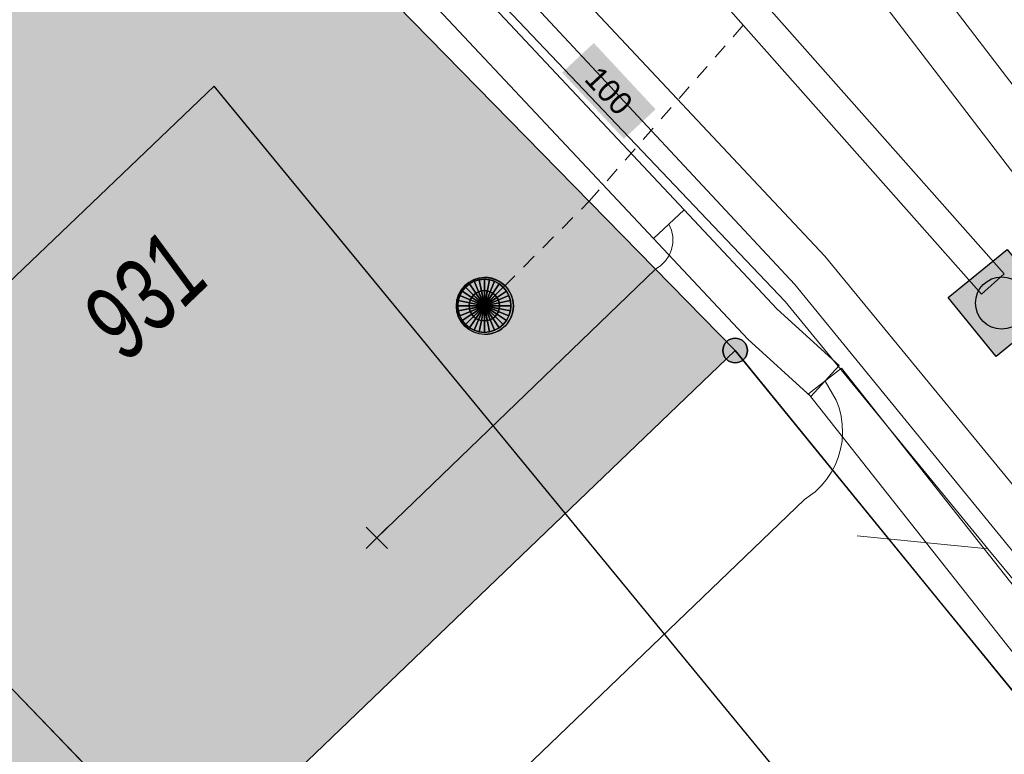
# Model space of a CAD drawing. Header units: metres. Extents: x 2695560 to 2696939, y 1260529 to 1262050.
# Tile 166 of 256: x 2695685 to 2695698, y 1260952 to 1260962. Entities that reach past the tile are written whole.
import ezdxf

# ---------------------------------------------------------------- set-up
doc = ezdxf.new("R2010")
doc.units = ezdxf.units.M
doc.linetypes.add('AUSGEZOGEN', pattern=[0])
doc.linetypes.add('VERDECKT2_S2', pattern=[0.36, 0.2, -0.16])
for name, color, linetype in [('XR$1$AV_Gebäudeflächen (BB)', 7, 'AUSGEZOGEN'), ('XR$1$AV_Grenzpunkte', 7, 'AUSGEZOGEN'), ('XR$1$AV_Linien (BB)', 7, 'AUSGEZOGEN'), ('XR$1$AV_Versicherung-Nr.', 7, 'AUSGEZOGEN'), ('XR$1$AW_LK_Schachtdeckel', 24, 'AUSGEZOGEN'), ('XR$1$Liegenschaftsgrenzen', 7, 'AUSGEZOGEN'), ('XR$1$PFAV', 255, 'AUSGEZOGEN'), ('XR$1$PFAW', 255, 'AUSGEZOGEN'), ('XR$1$RP_Abstandslinie', 7, 'AUSGEZOGEN')]:
    doc.layers.add(name, color=color, linetype=linetype)
for name, color, linetype, lineweight in [('XR$2$ABW-Linie-R-ungenau', 4, 'VERDECKT2_S2', 18), ('XR$2$ABW-LinieFlaeche-R-genau', 4, 'AUSGEZOGEN', 18), ('XR$2$ABW-Punkt', 6, 'AUSGEZOGEN', 18), ('XR$2$ELE-Flaeche-oberirdisch', 1, 'AUSGEZOGEN', 18), ('XR$2$GAS-Linie-genau', 12, 'AUSGEZOGEN', 18), ('XR$2$KOM-Linie-U-genau', 91, 'AUSGEZOGEN', 18), ('XR$2$KOM-LinieFlaeche-U-genau', 91, 'AUSGEZOGEN', 18), ('XR$2$KOM-Punkt-U', 91, 'AUSGEZOGEN', 18), ('XR$2$WAS-Linie-genau', 5, 'AUSGEZOGEN', 18), ('XR$2$WEI-Text', 59, 'AUSGEZOGEN', 18)]:
    doc.layers.add(name, color=color, linetype=linetype, lineweight=lineweight)
doc.styles.add('ARIAL', font='arial.ttf')
doc.styles.add('TXT', font='txt')

# ---------------------------------------------------------------- blocks, each defined once
blk = doc.blocks.new('BAV15')
at = {"layer": 'XR$1$PFAV', "transparency": 33554687}
blk.add_hatch(color=7, dxfattribs=at).paths.add_polyline_path([(0.5, 0), (0.49, 0.101), (0.459, 0.197), (0.41, 0.286), (0.344, 0.362), (0.264, 0.424), (0.174, 0.469), (0.076, 0.494), (-0.025, 0.499), (-0.125, 0.484), (-0.22, 0.449), (-0.306, 0.395), (-0.379, 0.326), (-0.437, 0.243), (-0.477, 0.15), (-0.497, 0.051), (-0.497, -0.051), (-0.477, -0.15), (-0.437, -0.243), (-0.379, -0.326), (-0.306, -0.395), (-0.22, -0.449), (-0.125, -0.484), (-0.025, -0.499), (0.076, -0.494), (0.174, -0.469), (0.264, -0.424), (0.344, -0.362), (0.41, -0.286), (0.459, -0.197), (0.49, -0.101)])
at = {"color": 7, "transparency": 33554687}
for start, end in [(90, 270), (270, 90)]:
    blk.add_arc((0, 0), 0.5, start, end, dxfattribs=at)
at = {"layer": 'XR$1$PFAV', "transparency": 33554687}
blk.add_circle((0, 0), 0.5, dxfattribs=at)
blk = doc.blocks.new('COMPLEXOBJECT_1438')
at = {"layer": 'XR$1$RP_Abstandslinie', "color": 7, "linetype": 'AUSGEZOGEN', "transparency": 33554687}
blk.add_line((5719.71, 10921.28), (5686.94, 10961.15), dxfattribs=at)
blk = doc.blocks.new('BAW2087')
at = {"lineweight": 25, "true_color": 0x000000, "transparency": 33554687}
h = blk.add_hatch(color=18, dxfattribs=at)
h.paths.add_polyline_path([(-0.5, 0.5), (-0.5, -0.5), (0.5, -0.5), (0.5, 0.5)])
h.paths.add_polyline_path([(0.337, -0.069), (0.316, -0.136), (0.282, -0.196), (0.237, -0.249), (0.182, -0.292), (0.119, -0.322), (0.052, -0.34), (-0.017, -0.343), (-0.086, -0.333), (-0.151, -0.309), (-0.21, -0.272), (-0.261, -0.224), (-0.301, -0.167), (-0.328, -0.103), (-0.342, -0.035), (-0.342, 0.035), (-0.328, 0.103), (-0.301, 0.167), (-0.261, 0.224), (-0.21, 0.272), (-0.151, 0.309), (-0.086, 0.333), (-0.017, 0.343), (0.052, 0.34), (0.119, 0.322), (0.182, 0.292), (0.237, 0.249), (0.282, 0.196), (0.316, 0.136), (0.337, 0.069), (0.344, 0)], flags=16)
at = {"layer": 'XR$1$PFAW', "lineweight": 25, "transparency": 33554687}
blk.add_hatch(color=7, dxfattribs=at).paths.add_polyline_path([(0.344, 0), (0.337, 0.069), (0.316, 0.136), (0.282, 0.196), (0.237, 0.249), (0.182, 0.292), (0.119, 0.322), (0.052, 0.34), (-0.017, 0.343), (-0.086, 0.333), (-0.151, 0.309), (-0.21, 0.272), (-0.261, 0.224), (-0.301, 0.167), (-0.328, 0.103), (-0.342, 0.035), (-0.342, -0.035), (-0.328, -0.103), (-0.301, -0.167), (-0.261, -0.224), (-0.21, -0.272), (-0.151, -0.309), (-0.086, -0.333), (-0.017, -0.343), (0.052, -0.34), (0.119, -0.322), (0.182, -0.292), (0.237, -0.249), (0.282, -0.196), (0.316, -0.136), (0.337, -0.069)])
at = {"lineweight": 25, "transparency": 33554687}
for p, q in [((-0.5, 0.5, 0.993), (0.5, 0.5, 0.993)), ((-0.5, -0.5, 0.993), (-0.5, 0.5, 0.993)), ((0.5, 0.5, 0.993), (0.5, -0.5, 0.993)), ((0.5, -0.5, 0.993), (-0.5, -0.5, 0.993))]:
    blk.add_line(p, q, dxfattribs=at)
blk.add_circle((0, 0), 0.344, dxfattribs=at)
at = {"layer": 'XR$1$PFAW', "lineweight": 25, "transparency": 33554687}
blk.add_line((-0.5, 0.5), (0.5, 0.5), dxfattribs=at)
at = {"layer": 'XR$1$PFAW', "color": 31, "lineweight": 25, "transparency": 33554687}
for p, q in [((-0.5, -0.5), (-0.5, 0.5)), ((0.5, 0.5), (0.5, -0.5)), ((0.5, -0.5), (-0.5, -0.5))]:
    blk.add_line(p, q, dxfattribs=at)
at = {"layer": 'XR$1$PFAW', "lineweight": 25, "transparency": 33554687}
blk.add_circle((0, 0), 0.344, dxfattribs=at)
blk = doc.blocks.new('BAW2082')
at = {"layer": 'XR$1$PFAW', "transparency": 33554687}
blk.add_hatch(color=7, dxfattribs=at).paths.add_polyline_path([(0.509, -0.003), (0.499, 0.098), (0.469, 0.194), (0.42, 0.283), (0.354, 0.359), (0.274, 0.421), (0.183, 0.466), (0.085, 0.491), (-0.016, 0.496), (-0.116, 0.481), (-0.211, 0.446), (-0.297, 0.392), (-0.37, 0.323), (-0.428, 0.24), (-0.468, 0.147), (-0.488, 0.047), (-0.488, -0.054), (-0.468, -0.153), (-0.428, -0.246), (-0.37, -0.329), (-0.297, -0.398), (-0.211, -0.452), (-0.116, -0.487), (-0.016, -0.502), (0.085, -0.497), (0.183, -0.472), (0.274, -0.427), (0.354, -0.366), (0.42, -0.289), (0.469, -0.2), (0.499, -0.104)])
at = {"transparency": 33554687}
for start, end in [(91.1948, 268.8052), (268.8052, 91.1948)]:
    blk.add_arc((0.01, 0), 0.5, start, end, dxfattribs=at)
at = {"layer": 'XR$1$PFAW', "transparency": 33554687}
blk.add_circle((0.009, -0.003), 0.5, dxfattribs=at)
blk = doc.blocks.new('KOM-UNBEKANNT-U')
at = {"layer": 'XR$2$KOM-Punkt-U', "linetype": 'AUSGEZOGEN', "lineweight": 20, "transparency": 33554687}
for p, q in [((0, 0, 2500), (-141, 141, 2500)), ((0, 0, 2500), (141, 141, 2500)), ((-141, -141, 2500), (0, 0, 2500)), ((141, -141, 2500), (0, 0, 2500))]:
    blk.add_line(p, q, dxfattribs=at)
blk = doc.blocks.new('ABW-NORMSCHACHT_WEITERE')
at = {"layer": 'XR$2$ABW-Punkt', "linetype": 'AUSGEZOGEN', "lineweight": 25, "transparency": 33554687}
for points in [[(-141, 141, 2500), (0, 0, 2500), (-166, 111, 2500)], [(-141, 141), (0, 0), (-166, 111)], [(-141, 141, 2500), (-141, 141), (-166, 111), (-166, 111, 2500)], [(-111, 166, 2500), (0, 0, 2500), (-141, 141, 2500)], [(-111, 166), (0, 0), (-141, 141)], [(-111, 166, 2500), (-111, 166), (-141, 141), (-141, 141, 2500)], [(-77, 185, 2500), (0, 0, 2500), (-111, 166, 2500)], [(-77, 185), (0, 0), (-111, 166)], [(-77, 185, 2500), (-77, 185), (-111, 166), (-111, 166, 2500)], [(-39, 196, 2500), (0, 0, 2500), (-77, 185, 2500)], [(-39, 196), (0, 0), (-77, 185)], [(-39, 196, 2500), (-39, 196), (-77, 185), (-77, 185, 2500)], [(0, 200, 2500), (0, 0, 2500), (-39, 196, 2500)], [(0, 200), (0, 0), (-39, 196)], [(0, 200, 2500), (0, 200), (-39, 196), (-39, 196, 2500)], [(39, 196, 2500), (0, 0, 2500), (0, 200, 2500)], [(39, 196), (0, 0), (0, 200)], [(39, 196, 2500), (39, 196), (0, 200), (0, 200, 2500)], [(77, 185, 2500), (0, 0, 2500), (39, 196, 2500)], [(77, 185), (0, 0), (39, 196)], [(111, 166, 2500), (0, 0, 2500), (77, 185, 2500)], [(111, 166), (0, 0), (77, 185)], [(141, 141, 2500), (0, 0, 2500), (111, 166, 2500)], [(141, 141), (0, 0), (111, 166)], [(166, 111, 2500), (0, 0, 2500), (141, 141, 2500)], [(166, 111), (0, 0), (141, 141)], [(77, 185, 2500), (77, 185), (39, 196), (39, 196, 2500)], [(111, 166, 2500), (111, 166), (77, 185), (77, 185, 2500)], [(141, 141, 2500), (141, 141), (111, 166), (111, 166, 2500)], [(166, 111, 2500), (166, 111), (141, 141), (141, 141, 2500)], [(-196, 39, 2500), (0, 0, 2500), (-200, 0, 2500)], [(-196, 39), (0, 0), (-200, 0)], [(-196, 39, 2500), (-196, 39), (-200, 0), (-200, 0, 2500)], [(-200, 0, 2500), (0, 0, 2500), (-196, -39, 2500)], [(-200, 0), (0, 0), (-196, -39)], [(-185, 77, 2500), (0, 0, 2500), (-196, 39, 2500)], [(-185, 77), (0, 0), (-196, 39)], [(-185, 77, 2500), (-185, 77), (-196, 39), (-196, 39, 2500)], [(-196, -39, 2500), (0, 0, 2500), (-185, -77, 2500)], [(-196, -39), (0, 0), (-185, -77)], [(-166, 111, 2500), (0, 0, 2500), (-185, 77, 2500)], [(-166, 111), (0, 0), (-185, 77)], [(-166, 111, 2500), (-166, 111), (-185, 77), (-185, 77, 2500)], [(-185, -77, 2500), (0, 0, 2500), (-166, -111, 2500)], [(-185, -77), (0, 0), (-166, -111)], [(-166, -111, 2500), (0, 0, 2500), (-141, -141, 2500)], [(-166, -111), (0, 0), (-141, -141)], [(-141, -141, 2500), (0, 0, 2500), (-111, -166, 2500)], [(-141, -141), (0, 0), (-111, -166)], [(-111, -166, 2500), (0, 0, 2500), (-77, -185, 2500)], [(-111, -166), (0, 0), (-77, -185)], [(-77, -185, 2500), (0, 0, 2500), (-39, -196, 2500)], [(-77, -185), (0, 0), (-39, -196)], [(-39, -196, 2500), (0, 0, 2500), (0, -200, 2500)], [(-39, -196), (0, 0), (0, -200)], [(185, 77, 2500), (0, 0, 2500), (166, 111, 2500)], [(185, 77), (0, 0), (166, 111)], [(196, 39, 2500), (0, 0, 2500), (185, 77, 2500)], [(196, 39), (0, 0), (185, 77)], [(200, 0, 2500), (0, 0, 2500), (196, 39, 2500)], [(200, 0), (0, 0), (196, 39)], [(0, -200, 2500), (0, 0, 2500), (39, -196, 2500)], [(39, -196, 2500), (0, 0, 2500), (77, -185, 2500)], [(77, -185, 2500), (0, 0, 2500), (111, -166, 2500)], [(111, -166, 2500), (0, 0, 2500), (141, -141, 2500)], [(141, -141, 2500), (0, 0, 2500), (166, -111, 2500)], [(166, -111, 2500), (0, 0, 2500), (185, -77, 2500)], [(185, -77, 2500), (0, 0, 2500), (196, -39, 2500)], [(196, -39, 2500), (0, 0, 2500), (200, 0, 2500)], [(0, -200), (0, 0), (39, -196)], [(39, -196), (0, 0), (77, -185)], [(77, -185), (0, 0), (111, -166)], [(111, -166), (0, 0), (141, -141)], [(141, -141), (0, 0), (166, -111)], [(166, -111), (0, 0), (185, -77)], [(185, -77), (0, 0), (196, -39)], [(196, -39), (0, 0), (200, 0)], [(185, 77, 2500), (185, 77), (166, 111), (166, 111, 2500)], [(196, 39, 2500), (196, 39), (185, 77), (185, 77, 2500)], [(200, 0, 2500), (200, 0), (196, 39), (196, 39, 2500)], [(-200, 0, 2500), (-200, 0), (-196, -39), (-196, -39, 2500)], [(-196, -39, 2500), (-196, -39), (-185, -77), (-185, -77, 2500)], [(-185, -77, 2500), (-185, -77), (-166, -111), (-166, -111, 2500)], [(-166, -111, 2500), (-166, -111), (-141, -141), (-141, -141, 2500)], [(141, -141, 2500), (141, -141), (166, -111), (166, -111, 2500)], [(166, -111, 2500), (166, -111), (185, -77), (185, -77, 2500)], [(185, -77, 2500), (185, -77), (196, -39), (196, -39, 2500)], [(196, -39, 2500), (196, -39), (200, 0), (200, 0, 2500)], [(-141, -141, 2500), (-141, -141), (-111, -166), (-111, -166, 2500)], [(-111, -166, 2500), (-111, -166), (-77, -185), (-77, -185, 2500)], [(-77, -185, 2500), (-77, -185), (-39, -196), (-39, -196, 2500)], [(-39, -196, 2500), (-39, -196), (0, -200), (0, -200, 2500)], [(0, -200, 2500), (0, -200), (39, -196), (39, -196, 2500)], [(39, -196, 2500), (39, -196), (77, -185), (77, -185, 2500)], [(77, -185, 2500), (77, -185), (111, -166), (111, -166, 2500)], [(111, -166, 2500), (111, -166), (141, -141), (141, -141, 2500)]]:
    blk.add_3dface(points, dxfattribs=at)
blk = doc.blocks.new('ABW-DECKEL')
at = {"layer": 'XR$2$ABW-Punkt', "linetype": 'AUSGEZOGEN', "lineweight": 25, "transparency": 33554687}
for points in [[(-194, 291, 2500), (0, 0, 2500), (-247, 247, 2500)], [(-194, 291), (0, 0), (-247, 247)], [(-194, 291, 2500), (-194, 291), (-247, 247), (-247, 247, 2500)], [(-134, 323, 2500), (0, 0, 2500), (-194, 291, 2500)], [(-134, 323), (0, 0), (-194, 291)], [(-134, 323, 2500), (-134, 323), (-194, 291), (-194, 291, 2500)], [(-68, 343, 2500), (0, 0, 2500), (-134, 323, 2500)], [(-68, 343), (0, 0), (-134, 323)], [(-68, 343, 2500), (-68, 343), (-134, 323), (-134, 323, 2500)], [(0, 350, 2500), (0, 0, 2500), (-68, 343, 2500)], [(0, 350), (0, 0), (-68, 343)], [(0, 350, 2500), (0, 350), (-68, 343), (-68, 343, 2500)], [(68, 343, 2500), (0, 0, 2500), (0, 350, 2500)], [(68, 343), (0, 0), (0, 350)], [(68, 343, 2500), (68, 343), (0, 350), (0, 350, 2500)], [(134, 323, 2500), (0, 0, 2500), (68, 343, 2500)], [(134, 323), (0, 0), (68, 343)], [(194, 291, 2500), (0, 0, 2500), (134, 323, 2500)], [(194, 291), (0, 0), (134, 323)], [(247, 247, 2500), (0, 0, 2500), (194, 291, 2500)], [(247, 247), (0, 0), (194, 291)], [(134, 323, 2500), (134, 323), (68, 343), (68, 343, 2500)], [(194, 291, 2500), (194, 291), (134, 323), (134, 323, 2500)], [(247, 247, 2500), (247, 247), (194, 291), (194, 291, 2500)], [(-323, 134, 2500), (0, 0, 2500), (-343, 68, 2500)], [(-323, 134), (0, 0), (-343, 68)], [(-323, 134, 2500), (-323, 134), (-343, 68), (-343, 68, 2500)], [(-291, 194, 2500), (0, 0, 2500), (-323, 134, 2500)], [(-291, 194), (0, 0), (-323, 134)], [(-291, 194, 2500), (-291, 194), (-323, 134), (-323, 134, 2500)], [(-247, 247, 2500), (0, 0, 2500), (-291, 194, 2500)], [(-247, 247), (0, 0), (-291, 194)], [(-247, 247, 2500), (-247, 247), (-291, 194), (-291, 194, 2500)], [(291, 194, 2500), (0, 0, 2500), (247, 247, 2500)], [(291, 194), (0, 0), (247, 247)], [(323, 134, 2500), (0, 0, 2500), (291, 194, 2500)], [(323, 134), (0, 0), (291, 194)], [(343, 68, 2500), (0, 0, 2500), (323, 134, 2500)], [(343, 68), (0, 0), (323, 134)], [(291, 194, 2500), (291, 194), (247, 247), (247, 247, 2500)], [(323, 134, 2500), (323, 134), (291, 194), (291, 194, 2500)], [(343, 68, 2500), (343, 68), (323, 134), (323, 134, 2500)], [(-343, 68, 2500), (0, 0, 2500), (-350, 0, 2500)], [(-343, 68), (0, 0), (-350, 0)], [(-343, 68, 2500), (-343, 68), (-350, 0), (-350, 0, 2500)], [(-350, 0, 2500), (0, 0, 2500), (-343, -68, 2500)], [(-350, 0), (0, 0), (-343, -68)], [(-343, -68, 2500), (0, 0, 2500), (-323, -134, 2500)], [(-343, -68), (0, 0), (-323, -134)], [(-323, -134, 2500), (0, 0, 2500), (-291, -194, 2500)], [(-323, -134), (0, 0), (-291, -194)], [(-291, -194, 2500), (0, 0, 2500), (-247, -247, 2500)], [(-291, -194), (0, 0), (-247, -247)], [(-247, -247, 2500), (0, 0, 2500), (-194, -291, 2500)], [(-247, -247), (0, 0), (-194, -291)], [(-194, -291, 2500), (0, 0, 2500), (-134, -323, 2500)], [(-194, -291), (0, 0), (-134, -323)], [(-134, -323, 2500), (0, 0, 2500), (-68, -343, 2500)], [(-134, -323), (0, 0), (-68, -343)], [(-68, -343, 2500), (0, 0, 2500), (0, -350, 2500)], [(-68, -343), (0, 0), (0, -350)], [(350, 0, 2500), (0, 0, 2500), (343, 68, 2500)], [(350, 0), (0, 0), (343, 68)], [(0, -350, 2500), (0, 0, 2500), (68, -343, 2500)], [(68, -343, 2500), (0, 0, 2500), (134, -323, 2500)], [(134, -323, 2500), (0, 0, 2500), (194, -291, 2500)], [(194, -291, 2500), (0, 0, 2500), (247, -247, 2500)], [(247, -247, 2500), (0, 0, 2500), (291, -194, 2500)], [(291, -194, 2500), (0, 0, 2500), (323, -134, 2500)], [(323, -134, 2500), (0, 0, 2500), (343, -68, 2500)], [(343, -68, 2500), (0, 0, 2500), (350, 0, 2500)], [(0, -350), (0, 0), (68, -343)], [(68, -343), (0, 0), (134, -323)], [(134, -323), (0, 0), (194, -291)], [(194, -291), (0, 0), (247, -247)], [(247, -247), (0, 0), (291, -194)], [(291, -194), (0, 0), (323, -134)], [(323, -134), (0, 0), (343, -68)], [(343, -68), (0, 0), (350, 0)], [(350, 0, 2500), (350, 0), (343, 68), (343, 68, 2500)], [(-350, 0, 2500), (-350, 0), (-343, -68), (-343, -68, 2500)], [(-343, -68, 2500), (-343, -68), (-323, -134), (-323, -134, 2500)], [(323, -134, 2500), (323, -134), (343, -68), (343, -68, 2500)], [(343, -68, 2500), (343, -68), (350, 0), (350, 0, 2500)], [(-323, -134, 2500), (-323, -134), (-291, -194), (-291, -194, 2500)], [(-291, -194, 2500), (-291, -194), (-247, -247), (-247, -247, 2500)], [(-247, -247, 2500), (-247, -247), (-194, -291), (-194, -291, 2500)], [(194, -291, 2500), (194, -291), (247, -247), (247, -247, 2500)], [(247, -247, 2500), (247, -247), (291, -194), (291, -194, 2500)], [(291, -194, 2500), (291, -194), (323, -134), (323, -134, 2500)], [(-194, -291, 2500), (-194, -291), (-134, -323), (-134, -323, 2500)], [(-134, -323, 2500), (-134, -323), (-68, -343), (-68, -343, 2500)], [(-68, -343, 2500), (-68, -343), (0, -350), (0, -350, 2500)], [(0, -350, 2500), (0, -350), (68, -343), (68, -343, 2500)], [(68, -343, 2500), (68, -343), (134, -323), (134, -323, 2500)], [(134, -323, 2500), (134, -323), (194, -291), (194, -291, 2500)]]:
    blk.add_3dface(points, dxfattribs=at)

msp = doc.modelspace()

# ---------------------------------------------------------------- hatches: boundary and pattern name
at = {"transparency": 33554687}
msp.add_hatch(color=7, dxfattribs=at).paths.add_polyline_path([(2695692.909, 1260961.53), (2695692.492, 1260961.141), (2695693.305, 1260960.268), (2695693.722, 1260960.657)])
at = {"layer": 'XR$1$AV_Gebäudeflächen (BB)', "true_color": 0xd2d2d2, "transparency": 33554687}
for points in [[(2695679.15, 1260959.35), (2695687.59, 1260950.59), (2695694.77, 1260957.48), (2695689.254, 1260963.119), (2695689.304, 1260963.168), (2695687.163, 1260965.357), (2695687.113, 1260965.308), (2695686.25, 1260966.19)], [(2695672.84, 1260953.15), (2695681.301, 1260944.47), (2695685.175, 1260948.24), (2695687.59, 1260950.59), (2695679.15, 1260959.35)]]:
    msp.add_hatch(color=254, dxfattribs=at).paths.add_polyline_path(points)

# ---------------------------------------------------------------- linework, layer by layer
at = {"layer": 'XR$1$AV_Linien (BB)', "color": 7, "linetype": 'AUSGEZOGEN', "transparency": 33554687}
for p, q in [((2695687.59, 1260950.59), (2695679.15, 1260959.35)), ((2695694.77, 1260957.48), (2695687.59, 1260950.59)), ((2695694.77, 1260957.48), (2695697.466, 1260954.171)), ((2695697.466, 1260954.171), (2695702.33, 1260948.2))]:
    msp.add_line(p, q, dxfattribs=at)
msp.add_lwpolyline([(2695686.25, 1260966.19), (2695687.113, 1260965.308), (2695687.163, 1260965.357), (2695689.304, 1260963.168), (2695689.254, 1260963.119), (2695694.77, 1260957.48)], dxfattribs=at)
at = {"layer": 'XR$1$Liegenschaftsgrenzen', "color": 7, "linetype": 'AUSGEZOGEN', "transparency": 33554687}
for points in [[(2695702.33, 1260948.2), (2695694.77, 1260957.48), (2695689.254, 1260963.119), (2695689.304, 1260963.168), (2695687.163, 1260965.357), (2695687.113, 1260965.308), (2695686.25, 1260966.19), (2695686.227, 1260966.216)], [(2695679.15, 1260959.35), (2695687.59, 1260950.59), (2695690.65, 1260947.49), (2695693.09, 1260944.91), (2695696.21, 1260941.77)]]:
    msp.add_lwpolyline(points, dxfattribs=at)
at = {"layer": 'XR$1$RP_Abstandslinie', "color": 7, "linetype": 'AUSGEZOGEN', "transparency": 33554687}
msp.add_lwpolyline([(2695687.91, 1260960.96), (2695649.71, 1260924.41), (2695644.74, 1260919.655)], dxfattribs=at)
at = {"layer": 'XR$2$ABW-Linie-R-ungenau', "linetype": 'VERDECKT2_S2', "transparency": 33554687}
for p, q in [((2695692.848, 1260959.446), (2695694.882, 1260961.771)), ((2695691.475, 1260958.069), (2695692.848, 1260959.446))]:
    msp.add_line(p, q, dxfattribs=at)
at = {"layer": 'XR$2$ABW-LinieFlaeche-R-genau', "linetype": 'AUSGEZOGEN', "transparency": 33554687}
msp.add_lwpolyline([(2695698.013, 1260958.222), (2695688.508, 1260968.964), (2695688.808, 1260969.23), (2695698.313, 1260958.488), (2695698.013, 1260958.222)], close=True, dxfattribs=at)
at = {"layer": 'XR$2$ELE-Flaeche-oberirdisch', "transparency": 33554687}
msp.add_lwpolyline([(2695735.971, 1260916.114), (2695730.174, 1260922.567), (2695721.698, 1260932.939), (2695706.559, 1260951.146), (2695701.163, 1260957.4), (2695696.484, 1260963.514), (2695695.968, 1260963.037), (2695700.619, 1260956.958), (2695706.025, 1260950.694), (2695721.158, 1260932.493), (2695729.642, 1260922.111), (2695735.45, 1260915.646), (2695735.971, 1260916.114)], close=True, dxfattribs=at)
at = {"layer": 'XR$2$GAS-Linie-genau', "linetype": 'AUSGEZOGEN', "transparency": 33554687}
msp.add_lwpolyline([(2695715.699, 1260933.666), (2695695.557, 1260958.35), (2695688.632, 1260965.783)], dxfattribs=at)
at = {"layer": 'XR$2$KOM-Linie-U-genau', "linetype": 'AUSGEZOGEN', "transparency": 33554687}
for p, q in [((2695693.72, 1260958.552), (2695690.052, 1260955.013)), ((2695695.684, 1260955.517), (2695683.126, 1260943.456)), ((2695698.098, 1260954.868), (2695696.377, 1260955.038)), ((2695698.098, 1260954.868), (2695708.734, 1260941.895))]:
    msp.add_line(p, q, dxfattribs=at)
for points in [[(2695686.709, 1260967.303), (2695695.428, 1260958.125), (2695698.098, 1260954.868)], [(2695693.897, 1260959.144), (2695693.93, 1260959.065), (2695693.948, 1260958.981), (2695693.948, 1260958.895), (2695693.932, 1260958.811), (2695693.899, 1260958.732), (2695693.852, 1260958.66), (2695693.791, 1260958.6), (2695693.72, 1260958.552)], [(2695695.953, 1260957.078), (2695696.1, 1260956.827), (2695696.138, 1260956.723), (2695696.165, 1260956.616), (2695696.18, 1260956.507), (2695696.184, 1260956.397), (2695696.177, 1260956.286), (2695696.157, 1260956.178), (2695696.127, 1260956.072), (2695696.086, 1260955.969), (2695696.034, 1260955.872), (2695695.973, 1260955.78), (2695695.902, 1260955.696), (2695695.822, 1260955.619), (2695695.684, 1260955.517)]]:
    msp.add_lwpolyline(points, dxfattribs=at)
at = {"layer": 'XR$2$KOM-LinieFlaeche-U-genau', "linetype": 'AUSGEZOGEN', "transparency": 33554687}
msp.add_lwpolyline([(2695690.054, 1260972.369), (2695689.64, 1260971.308), (2695689.34, 1260970.209), (2695689.156, 1260969.086), (2695689.09, 1260967.944), (2695689.098, 1260967.482), (2695689.144, 1260966.814), (2695689.316, 1260965.686), (2695689.605, 1260964.587), (2695689.918, 1260963.792), (2695694.098, 1260959.332), (2695693.696, 1260958.956), (2695693.696, 1260958.956), (2695689.444, 1260963.492), (2695689.081, 1260964.415), (2695688.776, 1260965.574), (2695688.596, 1260966.754), (2695688.548, 1260967.458), (2695688.54, 1260967.956), (2695688.608, 1260969.146), (2695688.802, 1260970.327), (2695689.118, 1260971.48), (2695689.552, 1260972.595)], dxfattribs=at)
for points in [[(2695695.768, 1260956.875), (2695694.938, 1260957.631), (2695693.696, 1260958.956), (2695694.098, 1260959.332), (2695695.324, 1260958.023), (2695696.138, 1260957.281), (2695695.768, 1260956.875)], [(2695710.243, 1260938.941), (2695702.461, 1260948.39), (2695695.737, 1260956.908), (2695696.169, 1260957.248), (2695702.889, 1260948.736), (2695710.667, 1260939.291), (2695710.243, 1260938.941)]]:
    msp.add_lwpolyline(points, close=True, dxfattribs=at)
at = {"layer": 'XR$2$WAS-Linie-genau', "linetype": 'AUSGEZOGEN', "transparency": 33554687}
msp.add_lwpolyline([(2695710.438, 1260941.087), (2695695.952, 1260958.722), (2695689.504, 1260965.599)], dxfattribs=at)

# ---------------------------------------------------------------- block references
at = {"layer": 'XR$1$AV_Grenzpunkte', "color": 7, "linetype": 'AUSGEZOGEN', "lineweight": -3, "transparency": 33554687, "xscale": 0.3249999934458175, "yscale": 0.3249999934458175}
msp.add_blockref('BAV15', (2695694.77, 1260957.48), dxfattribs=at)
at = {"layer": 'XR$1$AW_LK_Schachtdeckel', "color": 24, "linetype": 'AUSGEZOGEN', "lineweight": -3, "transparency": 33554687, "rotation": 309.221435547}
msp.add_blockref('BAW2087', (2695698.278, 1260958.105), dxfattribs=at)
at = {"layer": 'XR$1$AW_LK_Schachtdeckel', "color": 24, "linetype": 'AUSGEZOGEN', "lineweight": -3, "transparency": 33554687, "xscale": 0.7499999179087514, "yscale": 0.7499999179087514}
msp.add_blockref('BAW2082', (2695691.468, 1260958.068), dxfattribs=at)
at = {"layer": 'XR$1$RP_Abstandslinie', "color": 7, "linetype": 'AUSGEZOGEN', "lineweight": -3, "transparency": 33554687}
msp.add_blockref('COMPLEXOBJECT_1438', (2690000.97, 1249999.81), dxfattribs=at)
at = {"layer": 'XR$2$ABW-Punkt', "color": 6, "linetype": 'AUSGEZOGEN', "lineweight": 18, "transparency": 33554687, "xscale": 0.001, "yscale": 0.001, "zscale": 0.001, "rotation": 360}
for name in ['ABW-DECKEL', 'ABW-NORMSCHACHT_WEITERE']:
    msp.add_blockref(name, (2695691.468, 1260958.069), dxfattribs=at)
at = {"layer": 'XR$2$KOM-Punkt-U', "color": 91, "linetype": 'AUSGEZOGEN', "lineweight": 18, "transparency": 33554687, "xscale": 0.001, "yscale": 0.001, "zscale": 0.001}
msp.add_blockref('KOM-UNBEKANNT-U', (2695690.052, 1260955.013), dxfattribs=at)

# ---------------------------------------------------------------- texts
at = {"layer": 'XR$1$AV_Versicherung-Nr.', "color": 7, "transparency": 33554687, "insert": (2695686.992, 1260958.197), "char_height": 0.96842, "width": 1.92219, "attachment_point": 5, "rotation": 43.8192, "style": 'ARIAL'}
msp.add_mtext('\\A1;{\\fArial|i1|b0;\\H0.968418;\\W0.700000;\\C7;931}\\P', dxfattribs=at)
at = {"layer": 'XR$2$WEI-Text', "transparency": 33554687, "insert": (2695693.107, 1260960.9), "char_height": 0.3, "width": 0.9119, "attachment_point": 5, "rotation": 313, "style": 'TXT'}
msp.add_mtext('\\W1.00;100', dxfattribs=at)

doc.saveas('drawing.dxf')
